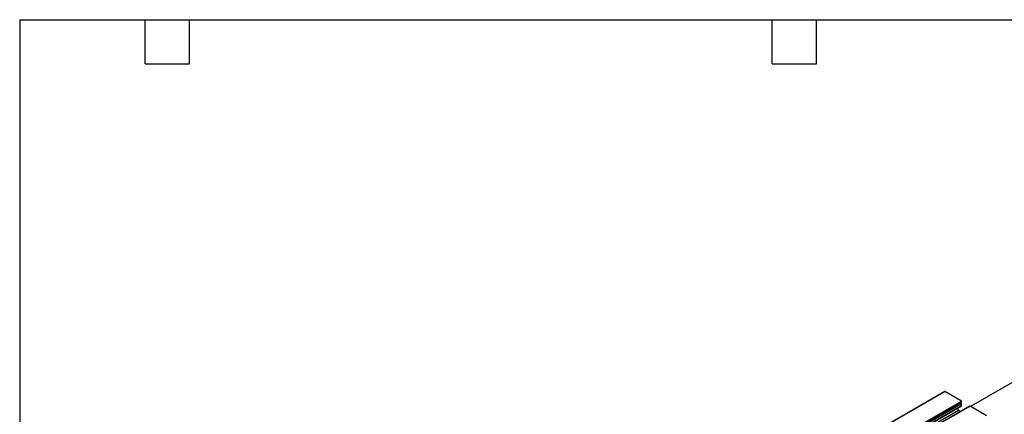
# Model space of a CAD drawing. Header units: millimetres. Extents: x 25 to 1093, y 25 to 838.
# Tile 15 of 16: x 25 to 703, y 566 to 838. Entities that reach past the tile are written whole.
import ezdxf

# ---------------------------------------------------------------- set-up
doc = ezdxf.new("R2010")
doc.units = ezdxf.units.MM
doc.layers.add('TEXT', color=140, linetype='Continuous', lineweight=25)

msp = doc.modelspace()

# ---------------------------------------------------------------- linework, layer by layer
at = {"ltscale": 4}
for p, q in [((879.18, 686.69), (680.1, 571.76)), ((350.46, 402.14), (662.13, 582.06)), ((662.28, 582.05), (350.46, 402.04)), ((673.72, 575.45), (662.28, 582.05)), ((679.56, 572.03), (233.37, 314.45)), ((679.66, 572.02), (233.47, 314.44)), ((673.72, 573.81), (261.89, 336.07)), ((673.86, 573.57), (261.89, 335.74)), ((673.86, 572.26), (261.89, 334.44)), ((261.89, 334.37), (673.82, 572.17)), ((261.9, 336.83), (673.82, 574.62)), ((673.15, 574.14), (261.9, 336.73)), ((261.91, 336.89), (673.86, 574.71)), ((261.93, 337.4), (673.86, 575.2)), ((261.94, 337.73), (673.72, 575.45)), ((671.76, 569.2), (670.99, 570.54)), ((673.72, 573.81), (673.15, 574.14)), ((673.86, 574.71), (673.86, 575.2)), ((673.86, 572.26), (673.86, 573.57)), ((691.1, 565.41), (679.66, 572.02)), ((261.89, 332.58), (671.76, 569.2))]:
    msp.add_line(p, q, dxfattribs=at)
at = {"ltscale": 16}
for centre, radius, start, end in [((662.19, 581.93), 0.151, 54.38183, 114.31395), ((673.29, 574.36), 0.261, 219.42931, 238.83472), ((673.55, 575.19), 0.307, 2.60548, 57.39452), ((673.55, 573.55), 0.307, 2.60548, 57.39452), ((673.76, 574.7), 0.0986, 305.01333, 6.29885), ((673.76, 572.25), 0.0986, 305.01333, 6.29885), ((679.6, 571.94), 0.101, 54.38242, 114.30712), ((679.08, 573.41), 8.44, 209.94491, 219.8053)]:
    msp.add_arc(centre, radius, start, end, dxfattribs=at)
at = {"layer": 'TEXT', "ltscale": 4}
for p, q in [((25.4, 838.2), (1092.2, 838.2)), ((25.4, 838.2), (25.4, 25.4)), ((111.76, 807.72), (111.76, 838.2)), ((142.24, 807.72), (142.24, 838.2)), ((543.56, 807.72), (543.56, 838.2)), ((574.04, 807.72), (574.04, 838.2)), ((111.76, 807.72), (142.24, 807.72)), ((543.56, 807.72), (574.04, 807.72))]:
    msp.add_line(p, q, dxfattribs=at)

doc.saveas('drawing.dxf')
